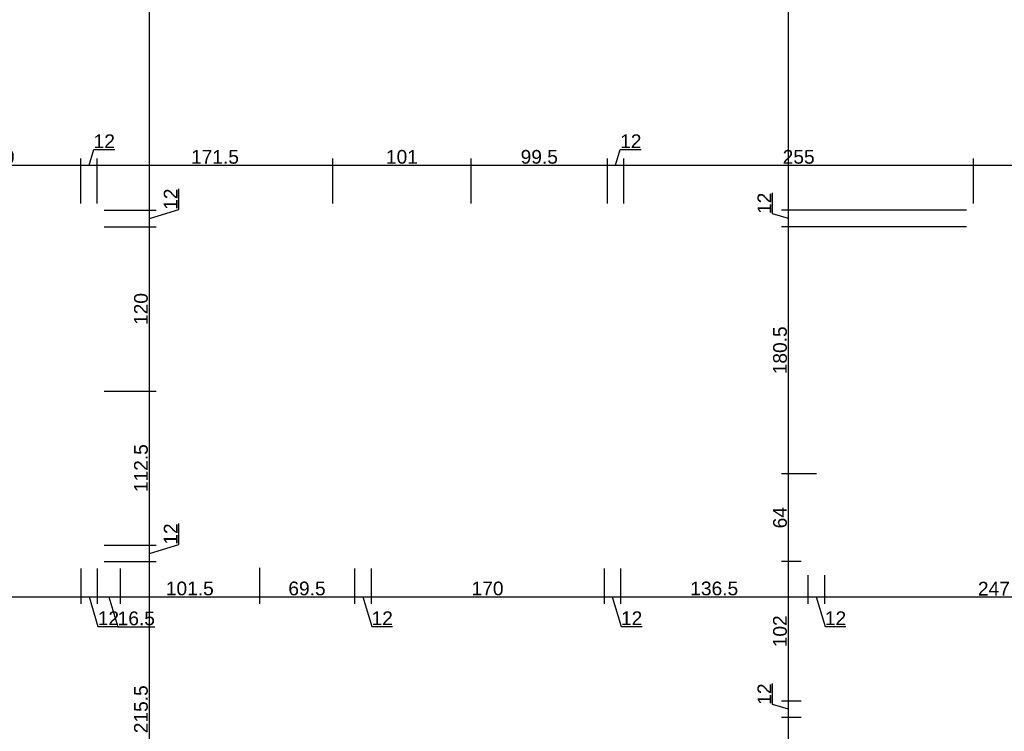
# Model space of a CAD drawing. Header units: millimetres. Extents: x 126553 to 403692, y -95821 to 38049.
# Tile 101 of 256: x 165366 to 166084, y -8173 to -7653. Entities that reach past the tile are written whole.
import ezdxf

# ---------------------------------------------------------------- set-up
doc = ezdxf.new("R2010")
doc.units = ezdxf.units.MM
doc.layers.add('11_wymiary', color=55, linetype='Continuous')
doc.layers.add('11_wymiary @ 50', color=55, linetype='Continuous')
doc.styles.add('11_RJ', font='arial.ttf')
doc.dimstyles.new('11_RJ (cc)', dxfattribs={"dimtxt": 0.2, "dimasz": 0.001, "dimexe": 0.1, "dimexo": 0.1, "dimgap": 0.02, "dimtad": 1, "dimdec": 1, "dimrnd": 0.5, "dimzin": 12, "dimdsep": 46, "dimtxsty": '11_RJ', "dimblk": 'OBLIQUE', "dimcen": 0, "dimdle": 0.01, "dimclrd": 256, "dimclre": 256, "dimclrt": 2, "dimazin": 3, "dimtfac": 1, "dimtdec": 1, "dimtofl": 0, "dimtmove": 0, "dimatfit": 3, "dimldrblk": 'DOT', "dimfxl": 1, "dimtolj": 1, "dimtzin": 13, "dimarcsym": 0})

# ---------------------------------------------------------------- blocks, each defined once
blk = doc.blocks.new('_Oblique')
at = {"color": 0, "linetype": 'ByBlock', "lineweight": -2}
blk.add_line((-0.5, -0.5), (0.5, 0.5), dxfattribs=at)
blk = doc.blocks.new('*D710')
at = {"layer": '11_wymiary', "lineweight": -2, "transparency": 16777216}
for p, q in [((164825.35, -8053.73), (164825.35, -8079.52)), ((165410.35, -8053.73), (165410.35, -8079.52)), ((164824.85, -8074.52), (165410.85, -8074.52))]:
    blk.add_line(p, q, dxfattribs=at)
at = {"layer": 'Defpoints', "color": 0, "transparency": 16777216}
for p in [(164825.35, -8048.73), (165410.35, -8048.73), (165410.35, -8074.52)]:
    blk.add_point(p, dxfattribs=at)
at = {"layer": '11_wymiary', "lineweight": -2, "transparency": 16777216, "xscale": 0.05, "yscale": 0.05, "zscale": 0.05, "rotation": 180}
blk.add_blockref('_Oblique', (164825.35, -8074.52), dxfattribs=at)
at = {"layer": '11_wymiary', "lineweight": -2, "transparency": 16777216, "xscale": 0.05, "yscale": 0.05, "zscale": 0.05}
blk.add_blockref('_Oblique', (165410.35, -8074.52), dxfattribs=at)
at = {"layer": '11_wymiary', "color": 2, "transparency": 16777216, "insert": (165117.85, -8068.41), "char_height": 10, "attachment_point": 5, "style": '11_RJ'}
blk.add_mtext('\\A1;585', dxfattribs=at)
blk = doc.blocks.new('_Dot')
at = {"color": 0, "linetype": 'ByBlock', "lineweight": -2}
blk.add_line((-0.5, 0), (-1, 0), dxfattribs=at)
at = {"color": 0, "linetype": 'ByBlock', "const_width": 0.5}
blk.add_lwpolyline([(-0.25, 0, 1), (0.25, 0, 1)], format="xyb", close=True, dxfattribs=at)
blk = doc.blocks.new('*D711')
at = {"layer": '11_wymiary', "lineweight": -2, "transparency": 16777216}
for p, q in [((165410.35, -8053.73), (165410.35, -8079.52)), ((165422.35, -8053.73), (165422.35, -8079.52)), ((165409.85, -8074.52), (165422.85, -8074.52)), ((165416.35, -8074.52), (165422.82, -8096.08)), ((165422.82, -8096.08), (165438.1, -8096.08))]:
    blk.add_line(p, q, dxfattribs=at)
at = {"layer": 'Defpoints', "color": 0, "transparency": 16777216}
for p in [(165410.35, -8048.73), (165422.35, -8048.73), (165422.35, -8074.52)]:
    blk.add_point(p, dxfattribs=at)
at = {"layer": '11_wymiary', "lineweight": -2, "transparency": 16777216, "xscale": 0.05, "yscale": 0.05, "zscale": 0.05, "rotation": 180}
blk.add_blockref('_Oblique', (165410.35, -8074.52), dxfattribs=at)
at = {"layer": '11_wymiary', "lineweight": -2, "transparency": 16777216, "xscale": 0.05, "yscale": 0.05, "zscale": 0.05}
blk.add_blockref('_Oblique', (165422.35, -8074.52), dxfattribs=at)
at = {"layer": '11_wymiary', "color": 2, "transparency": 16777216, "insert": (165430.46, -8090.06), "char_height": 10, "attachment_point": 5, "style": '11_RJ'}
blk.add_mtext('\\A1;12', dxfattribs=at)
blk = doc.blocks.new('*D712')
at = {"layer": '11_wymiary', "lineweight": -2, "transparency": 16777216}
for p, q in [((165422.35, -8053.73), (165422.35, -8079.52)), ((165439.08, -8053.73), (165439.08, -8079.52)), ((165421.85, -8074.52), (165439.58, -8074.52)), ((165430.71, -8074.52), (165437.26, -8096.33)), ((165437.26, -8096.33), (165464.37, -8096.33))]:
    blk.add_line(p, q, dxfattribs=at)
at = {"layer": 'Defpoints', "color": 0, "transparency": 16777216}
for p in [(165422.35, -8048.73), (165439.08, -8048.73), (165439.08, -8074.52)]:
    blk.add_point(p, dxfattribs=at)
at = {"layer": '11_wymiary', "lineweight": -2, "transparency": 16777216, "xscale": 0.05, "yscale": 0.05, "zscale": 0.05, "rotation": 180}
blk.add_blockref('_Oblique', (165422.35, -8074.52), dxfattribs=at)
at = {"layer": '11_wymiary', "lineweight": -2, "transparency": 16777216, "xscale": 0.05, "yscale": 0.05, "zscale": 0.05}
blk.add_blockref('_Oblique', (165439.08, -8074.52), dxfattribs=at)
at = {"layer": '11_wymiary', "color": 2, "transparency": 16777216, "insert": (165450.81, -8090.23), "char_height": 10, "attachment_point": 5, "style": '11_RJ'}
blk.add_mtext('\\A1;16.5', dxfattribs=at)
blk = doc.blocks.new('*D713')
at = {"layer": '11_wymiary', "lineweight": -2, "transparency": 16777216}
for p, q in [((165439.08, -8053.73), (165439.08, -8079.52)), ((165540.57, -8053.21), (165540.57, -8079.52)), ((165438.58, -8074.52), (165541.07, -8074.52))]:
    blk.add_line(p, q, dxfattribs=at)
at = {"layer": 'Defpoints', "color": 0, "transparency": 16777216}
for p in [(165439.08, -8048.73), (165540.57, -8048.21), (165540.57, -8074.52)]:
    blk.add_point(p, dxfattribs=at)
at = {"layer": '11_wymiary', "lineweight": -2, "transparency": 16777216, "xscale": 0.05, "yscale": 0.05, "zscale": 0.05, "rotation": 180}
blk.add_blockref('_Oblique', (165439.08, -8074.52), dxfattribs=at)
at = {"layer": '11_wymiary', "lineweight": -2, "transparency": 16777216, "xscale": 0.05, "yscale": 0.05, "zscale": 0.05}
blk.add_blockref('_Oblique', (165540.57, -8074.52), dxfattribs=at)
at = {"layer": '11_wymiary', "color": 2, "transparency": 16777216, "insert": (165489.82, -8068.41), "char_height": 10, "attachment_point": 5, "style": '11_RJ'}
blk.add_mtext('\\A1;101.5', dxfattribs=at)
blk = doc.blocks.new('*D714')
at = {"layer": '11_wymiary', "lineweight": -2, "transparency": 16777216}
for p, q in [((165540.57, -8053.21), (165540.57, -8079.52)), ((165610.02, -8053.73), (165610.02, -8079.52)), ((165540.07, -8074.52), (165610.52, -8074.52))]:
    blk.add_line(p, q, dxfattribs=at)
at = {"layer": 'Defpoints', "color": 0, "transparency": 16777216}
for p in [(165540.57, -8048.21), (165610.02, -8048.73), (165610.02, -8074.52)]:
    blk.add_point(p, dxfattribs=at)
at = {"layer": '11_wymiary', "lineweight": -2, "transparency": 16777216, "xscale": 0.05, "yscale": 0.05, "zscale": 0.05, "rotation": 180}
blk.add_blockref('_Oblique', (165540.57, -8074.52), dxfattribs=at)
at = {"layer": '11_wymiary', "lineweight": -2, "transparency": 16777216, "xscale": 0.05, "yscale": 0.05, "zscale": 0.05}
blk.add_blockref('_Oblique', (165610.02, -8074.52), dxfattribs=at)
at = {"layer": '11_wymiary', "color": 2, "transparency": 16777216, "insert": (165575.3, -8068.41), "char_height": 10, "attachment_point": 5, "style": '11_RJ'}
blk.add_mtext('\\A1;69.5', dxfattribs=at)
blk = doc.blocks.new('*D715')
at = {"layer": '11_wymiary', "lineweight": -2, "transparency": 16777216}
for p, q in [((165610.02, -8053.73), (165610.02, -8079.52)), ((165622.02, -8053.73), (165622.02, -8079.52)), ((165609.52, -8074.52), (165622.52, -8074.52)), ((165616.02, -8074.52), (165622.49, -8096.08)), ((165622.49, -8096.08), (165637.77, -8096.08))]:
    blk.add_line(p, q, dxfattribs=at)
at = {"layer": 'Defpoints', "color": 0, "transparency": 16777216}
for p in [(165610.02, -8048.73), (165622.02, -8048.73), (165622.02, -8074.52)]:
    blk.add_point(p, dxfattribs=at)
at = {"layer": '11_wymiary', "lineweight": -2, "transparency": 16777216, "xscale": 0.05, "yscale": 0.05, "zscale": 0.05, "rotation": 180}
blk.add_blockref('_Oblique', (165610.02, -8074.52), dxfattribs=at)
at = {"layer": '11_wymiary', "lineweight": -2, "transparency": 16777216, "xscale": 0.05, "yscale": 0.05, "zscale": 0.05}
blk.add_blockref('_Oblique', (165622.02, -8074.52), dxfattribs=at)
at = {"layer": '11_wymiary', "color": 2, "transparency": 16777216, "insert": (165630.13, -8090.06), "char_height": 10, "attachment_point": 5, "style": '11_RJ'}
blk.add_mtext('\\A1;12', dxfattribs=at)
blk = doc.blocks.new('*D716')
at = {"layer": '11_wymiary', "lineweight": -2, "transparency": 16777216}
for p, q in [((165622.02, -8053.73), (165622.02, -8079.52)), ((165791.96, -8053.73), (165791.96, -8079.52)), ((165621.52, -8074.52), (165792.46, -8074.52))]:
    blk.add_line(p, q, dxfattribs=at)
at = {"layer": 'Defpoints', "color": 0, "transparency": 16777216}
for p in [(165622.02, -8048.73), (165791.96, -8048.73), (165791.96, -8074.52)]:
    blk.add_point(p, dxfattribs=at)
at = {"layer": '11_wymiary', "lineweight": -2, "transparency": 16777216, "xscale": 0.05, "yscale": 0.05, "zscale": 0.05, "rotation": 180}
blk.add_blockref('_Oblique', (165622.02, -8074.52), dxfattribs=at)
at = {"layer": '11_wymiary', "lineweight": -2, "transparency": 16777216, "xscale": 0.05, "yscale": 0.05, "zscale": 0.05}
blk.add_blockref('_Oblique', (165791.96, -8074.52), dxfattribs=at)
at = {"layer": '11_wymiary', "color": 2, "transparency": 16777216, "insert": (165706.99, -8068.41), "char_height": 10, "attachment_point": 5, "style": '11_RJ'}
blk.add_mtext('\\A1;170', dxfattribs=at)
blk = doc.blocks.new('*D717')
at = {"layer": '11_wymiary', "lineweight": -2, "transparency": 16777216}
for p, q in [((165791.96, -8053.73), (165791.96, -8079.52)), ((165803.96, -8053.73), (165803.96, -8079.52)), ((165791.46, -8074.52), (165804.46, -8074.52)), ((165797.96, -8074.52), (165804.43, -8096.08)), ((165804.43, -8096.08), (165819.71, -8096.08))]:
    blk.add_line(p, q, dxfattribs=at)
at = {"layer": 'Defpoints', "color": 0, "transparency": 16777216}
for p in [(165791.96, -8048.73), (165803.96, -8048.73), (165803.96, -8074.52)]:
    blk.add_point(p, dxfattribs=at)
at = {"layer": '11_wymiary', "lineweight": -2, "transparency": 16777216, "xscale": 0.05, "yscale": 0.05, "zscale": 0.05, "rotation": 180}
blk.add_blockref('_Oblique', (165791.96, -8074.52), dxfattribs=at)
at = {"layer": '11_wymiary', "lineweight": -2, "transparency": 16777216, "xscale": 0.05, "yscale": 0.05, "zscale": 0.05}
blk.add_blockref('_Oblique', (165803.96, -8074.52), dxfattribs=at)
at = {"layer": '11_wymiary', "color": 2, "transparency": 16777216, "insert": (165812.07, -8090.06), "char_height": 10, "attachment_point": 5, "style": '11_RJ'}
blk.add_mtext('\\A1;12', dxfattribs=at)
blk = doc.blocks.new('*D718')
at = {"layer": '11_wymiary', "lineweight": -2, "transparency": 16777216}
for p, q in [((165803.96, -8053.73), (165803.96, -8079.52)), ((165940.63, -8058.73), (165940.63, -8079.52)), ((165803.46, -8074.52), (165941.13, -8074.52))]:
    blk.add_line(p, q, dxfattribs=at)
at = {"layer": 'Defpoints', "color": 0, "transparency": 16777216}
for p in [(165803.96, -8048.73), (165940.63, -8053.73), (165940.63, -8074.52)]:
    blk.add_point(p, dxfattribs=at)
at = {"layer": '11_wymiary', "lineweight": -2, "transparency": 16777216, "xscale": 0.05, "yscale": 0.05, "zscale": 0.05, "rotation": 180}
blk.add_blockref('_Oblique', (165803.96, -8074.52), dxfattribs=at)
at = {"layer": '11_wymiary', "lineweight": -2, "transparency": 16777216, "xscale": 0.05, "yscale": 0.05, "zscale": 0.05}
blk.add_blockref('_Oblique', (165940.63, -8074.52), dxfattribs=at)
at = {"layer": '11_wymiary', "color": 2, "transparency": 16777216, "insert": (165872.3, -8068.41), "char_height": 10, "attachment_point": 5, "style": '11_RJ'}
blk.add_mtext('\\A1;136.5', dxfattribs=at)
blk = doc.blocks.new('*D719')
at = {"layer": '11_wymiary', "lineweight": -2, "transparency": 16777216}
for p, q in [((165940.63, -8058.73), (165940.63, -8079.52)), ((165952.63, -8058.73), (165952.63, -8079.52)), ((165940.13, -8074.52), (165953.13, -8074.52)), ((165946.63, -8074.52), (165953.1, -8096.08)), ((165953.1, -8096.08), (165968.38, -8096.08))]:
    blk.add_line(p, q, dxfattribs=at)
at = {"layer": 'Defpoints', "color": 0, "transparency": 16777216}
for p in [(165940.63, -8053.73), (165952.63, -8053.73), (165952.63, -8074.52)]:
    blk.add_point(p, dxfattribs=at)
at = {"layer": '11_wymiary', "lineweight": -2, "transparency": 16777216, "xscale": 0.05, "yscale": 0.05, "zscale": 0.05, "rotation": 180}
blk.add_blockref('_Oblique', (165940.63, -8074.52), dxfattribs=at)
at = {"layer": '11_wymiary', "lineweight": -2, "transparency": 16777216, "xscale": 0.05, "yscale": 0.05, "zscale": 0.05}
blk.add_blockref('_Oblique', (165952.63, -8074.52), dxfattribs=at)
at = {"layer": '11_wymiary', "color": 2, "transparency": 16777216, "insert": (165960.74, -8090.06), "char_height": 10, "attachment_point": 5, "style": '11_RJ'}
blk.add_mtext('\\A1;12', dxfattribs=at)
blk = doc.blocks.new('*D720')
at = {"layer": '11_wymiary', "lineweight": -2, "transparency": 16777216}
for p, q in [((166199.85, -8053.73), (166199.85, -8079.52)), ((165952.63, -8058.73), (165952.63, -8079.52)), ((165952.13, -8074.52), (166200.35, -8074.52))]:
    blk.add_line(p, q, dxfattribs=at)
at = {"layer": 'Defpoints', "color": 0, "transparency": 16777216}
for p in [(166199.85, -8048.73), (165952.63, -8053.73), (166199.85, -8074.52)]:
    blk.add_point(p, dxfattribs=at)
at = {"layer": '11_wymiary', "lineweight": -2, "transparency": 16777216, "xscale": 0.05, "yscale": 0.05, "zscale": 0.05, "rotation": 180}
blk.add_blockref('_Oblique', (165952.63, -8074.52), dxfattribs=at)
at = {"layer": '11_wymiary', "lineweight": -2, "transparency": 16777216, "xscale": 0.05, "yscale": 0.05, "zscale": 0.05}
blk.add_blockref('_Oblique', (166199.85, -8074.52), dxfattribs=at)
at = {"layer": '11_wymiary', "color": 2, "transparency": 16777216, "insert": (166076.24, -8068.5), "char_height": 10, "attachment_point": 5, "style": '11_RJ'}
blk.add_mtext('\\A1;247', dxfattribs=at)
blk = doc.blocks.new('*D663')
at = {"layer": '11_wymiary', "lineweight": -2, "transparency": 16777216}
for p, q in [((165290.35, -7787.44), (165290.35, -7754.58)), ((165410.35, -7787.44), (165410.35, -7754.58)), ((165289.85, -7759.58), (165410.85, -7759.58))]:
    blk.add_line(p, q, dxfattribs=at)
at = {"layer": 'Defpoints', "color": 0, "transparency": 16777216}
for p in [(165410.35, -7759.58), (165290.35, -7792.44), (165410.35, -7792.44)]:
    blk.add_point(p, dxfattribs=at)
at = {"layer": '11_wymiary', "lineweight": -2, "transparency": 16777216, "xscale": 0.05, "yscale": 0.05, "zscale": 0.05, "rotation": 180}
blk.add_blockref('_Oblique', (165290.35, -7759.58), dxfattribs=at)
at = {"layer": '11_wymiary', "lineweight": -2, "transparency": 16777216, "xscale": 0.05, "yscale": 0.05, "zscale": 0.05}
blk.add_blockref('_Oblique', (165410.35, -7759.58), dxfattribs=at)
at = {"layer": '11_wymiary', "color": 2, "transparency": 16777216, "insert": (165350.35, -7753.48), "char_height": 10, "attachment_point": 5, "style": '11_RJ'}
blk.add_mtext('\\A1;120', dxfattribs=at)
blk = doc.blocks.new('*D664')
at = {"layer": '11_wymiary', "lineweight": -2, "transparency": 16777216}
for p, q in [((165410.35, -7787.44), (165410.35, -7754.58)), ((165416.35, -7759.58), (165419.81, -7748.06)), ((165419.81, -7748.06), (165435.09, -7748.06)), ((165422.35, -7787.44), (165422.35, -7754.58)), ((165409.85, -7759.58), (165422.85, -7759.58))]:
    blk.add_line(p, q, dxfattribs=at)
at = {"layer": 'Defpoints', "color": 0, "transparency": 16777216}
for p in [(165422.35, -7759.58), (165410.35, -7792.44), (165422.35, -7792.44)]:
    blk.add_point(p, dxfattribs=at)
at = {"layer": '11_wymiary', "lineweight": -2, "transparency": 16777216, "xscale": 0.05, "yscale": 0.05, "zscale": 0.05, "rotation": 180}
blk.add_blockref('_Oblique', (165410.35, -7759.58), dxfattribs=at)
at = {"layer": '11_wymiary', "lineweight": -2, "transparency": 16777216, "xscale": 0.05, "yscale": 0.05, "zscale": 0.05}
blk.add_blockref('_Oblique', (165422.35, -7759.58), dxfattribs=at)
at = {"layer": '11_wymiary', "color": 2, "transparency": 16777216, "insert": (165427.45, -7742.04), "char_height": 10, "attachment_point": 5, "style": '11_RJ'}
blk.add_mtext('\\A1;12', dxfattribs=at)
blk = doc.blocks.new('*D665')
at = {"layer": '11_wymiary', "lineweight": -2, "transparency": 16777216}
for p, q in [((165422.35, -7787.44), (165422.35, -7754.58)), ((165594.05, -7787.44), (165594.05, -7754.58)), ((165421.85, -7759.58), (165594.55, -7759.58))]:
    blk.add_line(p, q, dxfattribs=at)
at = {"layer": 'Defpoints', "color": 0, "transparency": 16777216}
for p in [(165594.05, -7759.58), (165422.35, -7792.44), (165594.05, -7792.44)]:
    blk.add_point(p, dxfattribs=at)
at = {"layer": '11_wymiary', "lineweight": -2, "transparency": 16777216, "xscale": 0.05, "yscale": 0.05, "zscale": 0.05, "rotation": 180}
blk.add_blockref('_Oblique', (165422.35, -7759.58), dxfattribs=at)
at = {"layer": '11_wymiary', "lineweight": -2, "transparency": 16777216, "xscale": 0.05, "yscale": 0.05, "zscale": 0.05}
blk.add_blockref('_Oblique', (165594.05, -7759.58), dxfattribs=at)
at = {"layer": '11_wymiary', "color": 2, "transparency": 16777216, "insert": (165508.2, -7753.48), "char_height": 10, "attachment_point": 5, "style": '11_RJ'}
blk.add_mtext('\\A1;171.5', dxfattribs=at)
blk = doc.blocks.new('*D666')
at = {"layer": '11_wymiary', "lineweight": -2, "transparency": 16777216}
for p, q in [((165594.05, -7787.44), (165594.05, -7754.58)), ((165695.05, -7787.44), (165695.05, -7754.58)), ((165593.55, -7759.58), (165695.55, -7759.58))]:
    blk.add_line(p, q, dxfattribs=at)
at = {"layer": 'Defpoints', "color": 0, "transparency": 16777216}
for p in [(165695.05, -7759.58), (165594.05, -7792.44), (165695.05, -7792.44)]:
    blk.add_point(p, dxfattribs=at)
at = {"layer": '11_wymiary', "lineweight": -2, "transparency": 16777216, "xscale": 0.05, "yscale": 0.05, "zscale": 0.05, "rotation": 180}
blk.add_blockref('_Oblique', (165594.05, -7759.58), dxfattribs=at)
at = {"layer": '11_wymiary', "lineweight": -2, "transparency": 16777216, "xscale": 0.05, "yscale": 0.05, "zscale": 0.05}
blk.add_blockref('_Oblique', (165695.05, -7759.58), dxfattribs=at)
at = {"layer": '11_wymiary', "color": 2, "transparency": 16777216, "insert": (165644.55, -7753.48), "char_height": 10, "attachment_point": 5, "style": '11_RJ'}
blk.add_mtext('\\A1;101', dxfattribs=at)
blk = doc.blocks.new('*D667')
at = {"layer": '11_wymiary', "lineweight": -2, "transparency": 16777216}
for p, q in [((165695.05, -7787.44), (165695.05, -7754.58)), ((165794.35, -7787.44), (165794.35, -7754.58)), ((165694.55, -7759.58), (165794.85, -7759.58))]:
    blk.add_line(p, q, dxfattribs=at)
at = {"layer": 'Defpoints', "color": 0, "transparency": 16777216}
for p in [(165794.35, -7759.58), (165695.05, -7792.44), (165794.35, -7792.44)]:
    blk.add_point(p, dxfattribs=at)
at = {"layer": '11_wymiary', "lineweight": -2, "transparency": 16777216, "xscale": 0.05, "yscale": 0.05, "zscale": 0.05, "rotation": 180}
blk.add_blockref('_Oblique', (165695.05, -7759.58), dxfattribs=at)
at = {"layer": '11_wymiary', "lineweight": -2, "transparency": 16777216, "xscale": 0.05, "yscale": 0.05, "zscale": 0.05}
blk.add_blockref('_Oblique', (165794.35, -7759.58), dxfattribs=at)
at = {"layer": '11_wymiary', "color": 2, "transparency": 16777216, "insert": (165744.7, -7753.48), "char_height": 10, "attachment_point": 5, "style": '11_RJ'}
blk.add_mtext('\\A1;99.5', dxfattribs=at)
blk = doc.blocks.new('*D668')
at = {"layer": '11_wymiary', "lineweight": -2, "transparency": 16777216}
for p, q in [((165794.35, -7787.44), (165794.35, -7754.58)), ((165800.35, -7759.58), (165803.81, -7748.06)), ((165803.81, -7748.06), (165819.09, -7748.06)), ((165806.35, -7787.44), (165806.35, -7754.58)), ((165793.85, -7759.58), (165806.85, -7759.58))]:
    blk.add_line(p, q, dxfattribs=at)
at = {"layer": 'Defpoints', "color": 0, "transparency": 16777216}
for p in [(165806.35, -7759.58), (165794.35, -7792.44), (165806.35, -7792.44)]:
    blk.add_point(p, dxfattribs=at)
at = {"layer": '11_wymiary', "lineweight": -2, "transparency": 16777216, "xscale": 0.05, "yscale": 0.05, "zscale": 0.05, "rotation": 180}
blk.add_blockref('_Oblique', (165794.35, -7759.58), dxfattribs=at)
at = {"layer": '11_wymiary', "lineweight": -2, "transparency": 16777216, "xscale": 0.05, "yscale": 0.05, "zscale": 0.05}
blk.add_blockref('_Oblique', (165806.35, -7759.58), dxfattribs=at)
at = {"layer": '11_wymiary', "color": 2, "transparency": 16777216, "insert": (165811.45, -7742.04), "char_height": 10, "attachment_point": 5, "style": '11_RJ'}
blk.add_mtext('\\A1;12', dxfattribs=at)
blk = doc.blocks.new('*D669')
at = {"layer": '11_wymiary', "lineweight": -2, "transparency": 16777216}
for p, q in [((165806.35, -7787.44), (165806.35, -7754.58)), ((166061.4, -7787.44), (166061.4, -7754.58)), ((165805.85, -7759.58), (166061.9, -7759.58))]:
    blk.add_line(p, q, dxfattribs=at)
at = {"layer": 'Defpoints', "color": 0, "transparency": 16777216}
for p in [(166061.4, -7759.58), (165806.35, -7792.44), (166061.4, -7792.44)]:
    blk.add_point(p, dxfattribs=at)
at = {"layer": '11_wymiary', "lineweight": -2, "transparency": 16777216, "xscale": 0.05, "yscale": 0.05, "zscale": 0.05, "rotation": 180}
blk.add_blockref('_Oblique', (165806.35, -7759.58), dxfattribs=at)
at = {"layer": '11_wymiary', "lineweight": -2, "transparency": 16777216, "xscale": 0.05, "yscale": 0.05, "zscale": 0.05}
blk.add_blockref('_Oblique', (166061.4, -7759.58), dxfattribs=at)
at = {"layer": '11_wymiary', "color": 2, "transparency": 16777216, "insert": (165933.87, -7753.48), "char_height": 10, "attachment_point": 5, "style": '11_RJ'}
blk.add_mtext('\\A1;255', dxfattribs=at)
blk = doc.blocks.new('*D670')
at = {"layer": '11_wymiary', "lineweight": -2, "transparency": 16777216}
for p, q in [((166061.4, -7787.44), (166061.4, -7754.58)), ((166181.4, -7787.44), (166181.4, -7754.58)), ((166060.9, -7759.58), (166181.9, -7759.58))]:
    blk.add_line(p, q, dxfattribs=at)
at = {"layer": 'Defpoints', "color": 0, "transparency": 16777216}
for p in [(166181.4, -7759.58), (166061.4, -7792.44), (166181.4, -7792.44)]:
    blk.add_point(p, dxfattribs=at)
at = {"layer": '11_wymiary', "lineweight": -2, "transparency": 16777216, "xscale": 0.05, "yscale": 0.05, "zscale": 0.05, "rotation": 180}
blk.add_blockref('_Oblique', (166061.4, -7759.58), dxfattribs=at)
at = {"layer": '11_wymiary', "lineweight": -2, "transparency": 16777216, "xscale": 0.05, "yscale": 0.05, "zscale": 0.05}
blk.add_blockref('_Oblique', (166181.4, -7759.58), dxfattribs=at)
at = {"layer": '11_wymiary', "color": 2, "transparency": 16777216, "insert": (166121.4, -7753.48), "char_height": 10, "attachment_point": 5, "style": '11_RJ'}
blk.add_mtext('\\A1;120', dxfattribs=at)
blk = doc.blocks.new('*D317')
at = {"layer": '11_wymiary', "lineweight": -2, "transparency": 16777216}
for p, q in [((165427.35, -8048.73), (165465.35, -8048.73)), ((165460.35, -8264.74), (165460.35, -8048.23)), ((165427.35, -8264.24), (165465.35, -8264.24))]:
    blk.add_line(p, q, dxfattribs=at)
at = {"layer": 'Defpoints', "color": 0, "transparency": 16777216}
for p in [(165422.35, -8048.73), (165460.35, -8048.73), (165422.35, -8264.24)]:
    blk.add_point(p, dxfattribs=at)
at = {"layer": '11_wymiary', "lineweight": -2, "transparency": 16777216, "xscale": 0.05, "yscale": 0.05, "zscale": 0.05}
for p, rotation in [((165460.35, -8048.73), 90), ((165460.35, -8264.24), 270)]:
    blk.add_blockref('_Oblique', p, dxfattribs=dict(at, rotation=rotation))
at = {"layer": '11_wymiary', "color": 2, "transparency": 16777216, "insert": (165454.25, -8156.49), "char_height": 10, "attachment_point": 5, "rotation": 90, "style": '11_RJ'}
blk.add_mtext('\\A1;215.5', dxfattribs=at)
blk = doc.blocks.new('*D318')
at = {"layer": '11_wymiary', "lineweight": -2, "transparency": 16777216}
for p, q in [((165481.91, -8036.26), (165481.91, -8020.98)), ((165427.35, -8036.73), (165465.35, -8036.73)), ((165460.35, -8049.23), (165460.35, -8036.23)), ((165460.35, -8042.73), (165481.91, -8036.26)), ((165427.35, -8048.73), (165465.35, -8048.73))]:
    blk.add_line(p, q, dxfattribs=at)
at = {"layer": 'Defpoints', "color": 0, "transparency": 16777216}
for p in [(165422.35, -8036.73), (165460.35, -8036.73), (165422.35, -8048.73)]:
    blk.add_point(p, dxfattribs=at)
at = {"layer": '11_wymiary', "lineweight": -2, "transparency": 16777216, "xscale": 0.05, "yscale": 0.05, "zscale": 0.05}
for p, rotation in [((165460.35, -8036.73), 90), ((165460.35, -8048.73), 270)]:
    blk.add_blockref('_Oblique', p, dxfattribs=dict(at, rotation=rotation))
at = {"layer": '11_wymiary', "color": 2, "transparency": 16777216, "insert": (165475.89, -8028.62), "char_height": 10, "attachment_point": 5, "rotation": 90, "style": '11_RJ'}
blk.add_mtext('\\A1;12', dxfattribs=at)
blk = doc.blocks.new('*D319')
at = {"layer": '11_wymiary', "lineweight": -2, "transparency": 16777216}
for p, q in [((165427.35, -7924.44), (165465.35, -7924.44)), ((165460.35, -8037.23), (165460.35, -7923.94)), ((165427.35, -8036.73), (165465.35, -8036.73))]:
    blk.add_line(p, q, dxfattribs=at)
at = {"layer": 'Defpoints', "color": 0, "transparency": 16777216}
for p in [(165422.35, -7924.44), (165460.35, -7924.44), (165422.35, -8036.73)]:
    blk.add_point(p, dxfattribs=at)
at = {"layer": '11_wymiary', "lineweight": -2, "transparency": 16777216, "xscale": 0.05, "yscale": 0.05, "zscale": 0.05}
for p, rotation in [((165460.35, -7924.44), 90), ((165460.35, -8036.73), 270)]:
    blk.add_blockref('_Oblique', p, dxfattribs=dict(at, rotation=rotation))
at = {"layer": '11_wymiary', "color": 2, "transparency": 16777216, "insert": (165454.25, -7980.59), "char_height": 10, "attachment_point": 5, "rotation": 90, "style": '11_RJ'}
blk.add_mtext('\\A1;112.5', dxfattribs=at)
blk = doc.blocks.new('*D320')
at = {"layer": '11_wymiary', "lineweight": -2, "transparency": 16777216}
for p, q in [((165427.35, -7804.44), (165465.35, -7804.44)), ((165460.35, -7924.94), (165460.35, -7803.94)), ((165427.35, -7924.44), (165465.35, -7924.44))]:
    blk.add_line(p, q, dxfattribs=at)
at = {"layer": 'Defpoints', "color": 0, "transparency": 16777216}
for p in [(165422.35, -7804.44), (165460.35, -7804.44), (165422.35, -7924.44)]:
    blk.add_point(p, dxfattribs=at)
at = {"layer": '11_wymiary', "lineweight": -2, "transparency": 16777216, "xscale": 0.05, "yscale": 0.05, "zscale": 0.05}
for p, rotation in [((165460.35, -7804.44), 90), ((165460.35, -7924.44), 270)]:
    blk.add_blockref('_Oblique', p, dxfattribs=dict(at, rotation=rotation))
at = {"layer": '11_wymiary', "color": 2, "transparency": 16777216, "insert": (165454.25, -7864.44), "char_height": 10, "attachment_point": 5, "rotation": 90, "style": '11_RJ'}
blk.add_mtext('\\A1;120', dxfattribs=at)
blk = doc.blocks.new('*D321')
at = {"layer": '11_wymiary', "lineweight": -2, "transparency": 16777216}
for p, q in [((165481.91, -7791.97), (165481.91, -7776.69)), ((165427.35, -7792.44), (165465.35, -7792.44)), ((165460.35, -7804.94), (165460.35, -7791.94)), ((165460.35, -7798.44), (165481.91, -7791.97)), ((165427.35, -7804.44), (165465.35, -7804.44))]:
    blk.add_line(p, q, dxfattribs=at)
at = {"layer": 'Defpoints', "color": 0, "transparency": 16777216}
for p in [(165422.35, -7792.44), (165460.35, -7792.44), (165422.35, -7804.44)]:
    blk.add_point(p, dxfattribs=at)
at = {"layer": '11_wymiary', "lineweight": -2, "transparency": 16777216, "xscale": 0.05, "yscale": 0.05, "zscale": 0.05}
for p, rotation in [((165460.35, -7792.44), 90), ((165460.35, -7804.44), 270)]:
    blk.add_blockref('_Oblique', p, dxfattribs=dict(at, rotation=rotation))
at = {"layer": '11_wymiary', "color": 2, "transparency": 16777216, "insert": (165475.89, -7784.33), "char_height": 10, "attachment_point": 5, "rotation": 90, "style": '11_RJ'}
blk.add_mtext('\\A1;12', dxfattribs=at)
blk = doc.blocks.new('*D322')
at = {"layer": '11_wymiary', "lineweight": -2, "transparency": 16777216}
for p, q in [((165427.35, -7354.23), (165465.35, -7354.23)), ((165460.35, -7792.94), (165460.35, -7353.73)), ((165427.35, -7792.44), (165465.35, -7792.44))]:
    blk.add_line(p, q, dxfattribs=at)
at = {"layer": 'Defpoints', "color": 0, "transparency": 16777216}
for p in [(165422.35, -7354.23), (165460.35, -7354.23), (165422.35, -7792.44)]:
    blk.add_point(p, dxfattribs=at)
at = {"layer": '11_wymiary', "lineweight": -2, "transparency": 16777216, "xscale": 0.05, "yscale": 0.05, "zscale": 0.05}
for p, rotation in [((165460.35, -7354.23), 90), ((165460.35, -7792.44), 270)]:
    blk.add_blockref('_Oblique', p, dxfattribs=dict(at, rotation=rotation))
at = {"layer": '11_wymiary', "color": 2, "transparency": 16777216, "insert": (165454.24, -7573.34), "char_height": 10, "attachment_point": 5, "rotation": 90, "style": '11_RJ'}
blk.add_mtext('\\A1;438', dxfattribs=at)
blk = doc.blocks.new('*D410')
at = {"layer": '11_wymiary', "lineweight": -2, "transparency": 16777216}
for p, q in [((165935.62, -8162.49), (165921.41, -8162.49)), ((165926.41, -8264.74), (165926.41, -8161.99)), ((165939.35, -8264.24), (165921.41, -8264.24))]:
    blk.add_line(p, q, dxfattribs=at)
at = {"layer": 'Defpoints', "color": 0, "transparency": 16777216}
for p in [(165926.41, -8162.49), (165940.62, -8162.49), (165944.35, -8264.24)]:
    blk.add_point(p, dxfattribs=at)
at = {"layer": '11_wymiary', "lineweight": -2, "transparency": 16777216, "xscale": 0.05, "yscale": 0.05, "zscale": 0.05}
for p, rotation in [((165926.41, -8162.49), 90), ((165926.41, -8264.24), 270)]:
    blk.add_blockref('_Oblique', p, dxfattribs=dict(at, rotation=rotation))
at = {"layer": '11_wymiary', "color": 2, "transparency": 16777216, "insert": (165920.3, -8213.36), "char_height": 10, "attachment_point": 5, "rotation": 90, "style": '11_RJ'}
blk.add_mtext('\\A1;102', dxfattribs=at)
blk = doc.blocks.new('*D219')
at = {"layer": '11_wymiary', "lineweight": -2, "transparency": 16777216}
for p, q in [((165914.89, -8153.03), (165914.89, -8137.75)), ((165926.41, -8162.99), (165926.41, -8149.99)), ((165926.41, -8156.49), (165914.89, -8153.03)), ((165935.63, -8150.49), (165921.41, -8150.49)), ((165935.62, -8162.49), (165921.41, -8162.49))]:
    blk.add_line(p, q, dxfattribs=at)
at = {"layer": 'Defpoints', "color": 0, "transparency": 16777216}
for p in [(165926.41, -8150.49), (165940.63, -8150.49), (165940.62, -8162.49)]:
    blk.add_point(p, dxfattribs=at)
at = {"layer": '11_wymiary', "lineweight": -2, "transparency": 16777216, "xscale": 0.05, "yscale": 0.05, "zscale": 0.05}
for p, rotation in [((165926.41, -8150.49), 90), ((165926.41, -8162.49), 270)]:
    blk.add_blockref('_Oblique', p, dxfattribs=dict(at, rotation=rotation))
at = {"layer": '11_wymiary', "color": 2, "transparency": 16777216, "insert": (165908.86, -8145.39), "char_height": 10, "attachment_point": 5, "rotation": 90, "style": '11_RJ'}
blk.add_mtext('\\A1;12', dxfattribs=at)
blk = doc.blocks.new('*D220')
at = {"layer": '11_wymiary', "lineweight": -2, "transparency": 16777216}
for p, q in [((165935.63, -8048.73), (165921.41, -8048.73)), ((165926.41, -8150.99), (165926.41, -8048.23)), ((165935.63, -8150.49), (165921.41, -8150.49))]:
    blk.add_line(p, q, dxfattribs=at)
at = {"layer": 'Defpoints', "color": 0, "transparency": 16777216}
for p in [(165926.41, -8048.73), (165940.63, -8048.73), (165940.63, -8150.49)]:
    blk.add_point(p, dxfattribs=at)
at = {"layer": '11_wymiary', "lineweight": -2, "transparency": 16777216, "xscale": 0.05, "yscale": 0.05, "zscale": 0.05}
for p, rotation in [((165926.41, -8048.73), 90), ((165926.41, -8150.49), 270)]:
    blk.add_blockref('_Oblique', p, dxfattribs=dict(at, rotation=rotation))
at = {"layer": '11_wymiary', "color": 2, "transparency": 16777216, "insert": (165920.3, -8099.61), "char_height": 10, "attachment_point": 5, "rotation": 90, "style": '11_RJ'}
blk.add_mtext('\\A1;102', dxfattribs=at)
blk = doc.blocks.new('*D221')
at = {"layer": '11_wymiary', "lineweight": -2, "transparency": 16777216}
for p, q in [((165947, -7984.73), (165921.41, -7984.73)), ((165926.41, -8049.23), (165926.41, -7984.23)), ((165935.63, -8048.73), (165921.41, -8048.73))]:
    blk.add_line(p, q, dxfattribs=at)
at = {"layer": 'Defpoints', "color": 0, "transparency": 16777216}
for p in [(165926.41, -7984.73), (165952, -7984.73), (165940.63, -8048.73)]:
    blk.add_point(p, dxfattribs=at)
at = {"layer": '11_wymiary', "lineweight": -2, "transparency": 16777216, "xscale": 0.05, "yscale": 0.05, "zscale": 0.05}
for p, rotation in [((165926.41, -7984.73), 90), ((165926.41, -8048.73), 270)]:
    blk.add_blockref('_Oblique', p, dxfattribs=dict(at, rotation=rotation))
at = {"layer": '11_wymiary', "color": 2, "transparency": 16777216, "insert": (165920.3, -8016.73), "char_height": 10, "attachment_point": 5, "rotation": 90, "style": '11_RJ'}
blk.add_mtext('\\A1;64', dxfattribs=at)
blk = doc.blocks.new('*D222')
at = {"layer": '11_wymiary', "lineweight": -2, "transparency": 16777216}
for p, q in [((166056.4, -7804.44), (165921.41, -7804.44)), ((165926.41, -7985.23), (165926.41, -7803.94)), ((165947, -7984.73), (165921.41, -7984.73))]:
    blk.add_line(p, q, dxfattribs=at)
at = {"layer": 'Defpoints', "color": 0, "transparency": 16777216}
for p in [(165926.41, -7804.44), (166061.4, -7804.44), (165952, -7984.73)]:
    blk.add_point(p, dxfattribs=at)
at = {"layer": '11_wymiary', "lineweight": -2, "transparency": 16777216, "xscale": 0.05, "yscale": 0.05, "zscale": 0.05}
for p, rotation in [((165926.41, -7804.44), 90), ((165926.41, -7984.73), 270)]:
    blk.add_blockref('_Oblique', p, dxfattribs=dict(at, rotation=rotation))
at = {"layer": '11_wymiary', "color": 2, "transparency": 16777216, "insert": (165920.3, -7894.59), "char_height": 10, "attachment_point": 5, "rotation": 90, "style": '11_RJ'}
blk.add_mtext('\\A1;180.5', dxfattribs=at)
blk = doc.blocks.new('*D223')
at = {"layer": '11_wymiary', "lineweight": -2, "transparency": 16777216}
for p, q in [((165914.89, -7794.98), (165914.89, -7779.7)), ((165926.41, -7798.44), (165914.89, -7794.98)), ((166056.4, -7792.44), (165921.41, -7792.44)), ((165926.41, -7804.94), (165926.41, -7791.94)), ((166056.4, -7804.44), (165921.41, -7804.44))]:
    blk.add_line(p, q, dxfattribs=at)
at = {"layer": 'Defpoints', "color": 0, "transparency": 16777216}
for p in [(165926.41, -7792.44), (166061.4, -7792.44), (166061.4, -7804.44)]:
    blk.add_point(p, dxfattribs=at)
at = {"layer": '11_wymiary', "lineweight": -2, "transparency": 16777216, "xscale": 0.05, "yscale": 0.05, "zscale": 0.05}
for p, rotation in [((165926.41, -7792.44), 90), ((165926.41, -7804.44), 270)]:
    blk.add_blockref('_Oblique', p, dxfattribs=dict(at, rotation=rotation))
at = {"layer": '11_wymiary', "color": 2, "transparency": 16777216, "insert": (165908.86, -7787.34), "char_height": 10, "attachment_point": 5, "rotation": 90, "style": '11_RJ'}
blk.add_mtext('\\A1;12', dxfattribs=at)
blk = doc.blocks.new('*D224')
at = {"layer": '11_wymiary', "lineweight": -2, "transparency": 16777216}
for p, q in [((166063.85, -7354.23), (165921.41, -7354.23)), ((165926.41, -7792.94), (165926.41, -7353.73)), ((166056.4, -7792.44), (165921.41, -7792.44))]:
    blk.add_line(p, q, dxfattribs=at)
at = {"layer": 'Defpoints', "color": 0, "transparency": 16777216}
for p in [(165926.41, -7354.23), (166068.85, -7354.23), (166061.4, -7792.44)]:
    blk.add_point(p, dxfattribs=at)
at = {"layer": '11_wymiary', "lineweight": -2, "transparency": 16777216, "xscale": 0.05, "yscale": 0.05, "zscale": 0.05}
for p, rotation in [((165926.41, -7354.23), 90), ((165926.41, -7792.44), 270)]:
    blk.add_blockref('_Oblique', p, dxfattribs=dict(at, rotation=rotation))
at = {"layer": '11_wymiary', "color": 2, "transparency": 16777216, "insert": (165920.3, -7573.34), "char_height": 10, "attachment_point": 5, "rotation": 90, "style": '11_RJ'}
blk.add_mtext('\\A1;438', dxfattribs=at)

msp = doc.modelspace()

# ---------------------------------------------------------------- dimensions: what is measured, and where the dimension line sits
at = {"layer": '11_wymiary @ 50'}
for base, p1, p2, picture, middle in [((165460.35322, -7354.23273), (165422.35215, -7792.44002), (165422.35215, -7354.23273), '*D322', (165454.24408, -7573.33638)), ((165926.40582, -7354.23273), (166061.39501, -7792.44002), (166068.85215, -7354.23273), '*D224', (165920.29668, -7573.33638)), ((165460.35322, -7792.44002), (165422.35215, -7804.44002), (165422.35215, -7792.44002), '*D321', (165475.89415, -7790.97161)), ((165926.40582, -7792.44002), (166061.39501, -7804.44002), (166061.39501, -7792.44002), '*D223', (165908.8649, -7793.98389)), ((165460.35322, -7804.44002), (165422.35215, -7924.44002), (165422.35215, -7804.44002), '*D320', (165454.24749, -7864.44002)), ((165926.40582, -7804.44002), (165952.00017, -7984.73273), (166061.39501, -7804.44002), '*D222', (165920.30009, -7894.58638)), ((165460.35322, -7924.44002), (165422.35215, -8036.73273), (165422.35215, -7924.44002), '*D319', (165454.24749, -7980.58638)), ((165926.40582, -7984.73273), (165940.63341, -8048.73273), (165952.00017, -7984.73273), '*D221', (165920.30009, -8016.73273)), ((165460.35322, -8036.73273), (165422.35215, -8048.73273), (165422.35215, -8036.73273), '*D318', (165475.89415, -8035.26431)), ((165460.35322, -8048.73273), (165422.35215, -8264.24055), (165422.35215, -8048.73273), '*D317', (165454.24749, -8156.48664)), ((165926.40582, -8048.73273), (165940.63341, -8150.48664), (165940.63341, -8048.73273), '*D220', (165920.30009, -8099.60968)), ((165926.40582, -8150.48664), (165940.62455, -8162.48664), (165940.63341, -8150.48664), '*D219', (165908.8649, -8152.0305)), ((165926.40582, -8162.48664), (165944.35215, -8264.24055), (165940.62455, -8162.48664), '*D410', (165920.30009, -8213.36359))]:
    dim = msp.add_linear_dim(base=base, p1=p1, p2=p2, angle=90, dimstyle='11_RJ (cc)', override={"dimscale": 50, "dimtix": 0, "dimtofl": 0, "dimtmove": 1, "dimatfit": 3}, dxfattribs=at)
    dim.commit()
    dim.dimension.update_dxf_attribs({"geometry": picture, "text_midpoint": middle})
for base, p1, p2, picture, middle in [((165422.35215, -7759.58248), (165410.35215, -7792.44002), (165422.35215, -7792.44002), '*D664', (165420.80829, -7742.04155)), ((165806.35215, -7759.58248), (165794.35215, -7792.44002), (165806.35215, -7792.44002), '*D668', (165804.80829, -7742.04155)), ((165410.35215, -7759.58248), (165290.35215, -7792.44002), (165410.35215, -7792.44002), '*D663', (165350.35215, -7753.47675)), ((165594.05412, -7759.58248), (165422.35215, -7792.44002), (165594.05412, -7792.44002), '*D665', (165508.20314, -7753.47675)), ((165695.05412, -7759.58248), (165594.05412, -7792.44002), (165695.05412, -7792.44002), '*D666', (165644.55412, -7753.47675)), ((165794.35215, -7759.58248), (165695.05412, -7792.44002), (165794.35215, -7792.44002), '*D667', (165744.70314, -7753.47675)), ((166061.39501, -7759.58248), (165806.35215, -7792.44002), (166061.39501, -7792.44002), '*D669', (165933.87358, -7753.47675)), ((166181.39501, -7759.58248), (166061.39501, -7792.44002), (166181.39501, -7792.44002), '*D670', (166121.39501, -7753.47675)), ((165410.35215, -8074.51553), (164825.35215, -8048.73273), (165410.35215, -8048.73273), '*D710', (165117.85215, -8068.4098)), ((165422.35215, -8074.51553), (165410.35215, -8048.73273), (165422.35215, -8048.73273), '*D711', (165423.82057, -8090.05646)), ((165439.07532, -8074.51553), (165422.35215, -8048.73273), (165439.07532, -8048.73273), '*D712', (165438.2589, -8090.22699)), ((165540.57109, -8074.51553), (165439.07532, -8048.73273), (165540.57109, -8048.21022), '*D713', (165489.8232, -8068.4098)), ((165610.02232, -8074.51553), (165540.57109, -8048.21022), (165610.02232, -8048.73273), '*D714', (165575.2967, -8068.4098)), ((165622.02232, -8074.51553), (165610.02232, -8048.73273), (165622.02232, -8048.73273), '*D715', (165623.49074, -8090.05646)), ((165791.96379, -8074.51553), (165622.02232, -8048.73273), (165791.96379, -8048.73273), '*D716', (165706.99306, -8068.4098)), ((165803.96379, -8074.51553), (165791.96379, -8048.73273), (165803.96379, -8048.73273), '*D717', (165805.43221, -8090.05646)), ((165940.62898, -8074.51553), (165803.96379, -8048.73273), (165940.62898, -8053.73273), '*D718', (165872.29639, -8068.40639)), ((166199.85215, -8074.51553), (165952.62898, -8053.73273), (166199.85215, -8048.73273), '*D720', (166076.24057, -8068.49507)), ((165952.62898, -8074.51553), (165940.62898, -8053.73273), (165952.62898, -8053.73273), '*D719', (165954.0974, -8090.05646))]:
    dim = msp.add_linear_dim(base=base, p1=p1, p2=p2, dimstyle='11_RJ (cc)', override={"dimscale": 50, "dimtix": 0, "dimtofl": 0, "dimtmove": 1, "dimatfit": 3}, dxfattribs=at)
    dim.commit()
    dim.dimension.update_dxf_attribs({"geometry": picture, "text_midpoint": middle})

doc.saveas('drawing.dxf')
